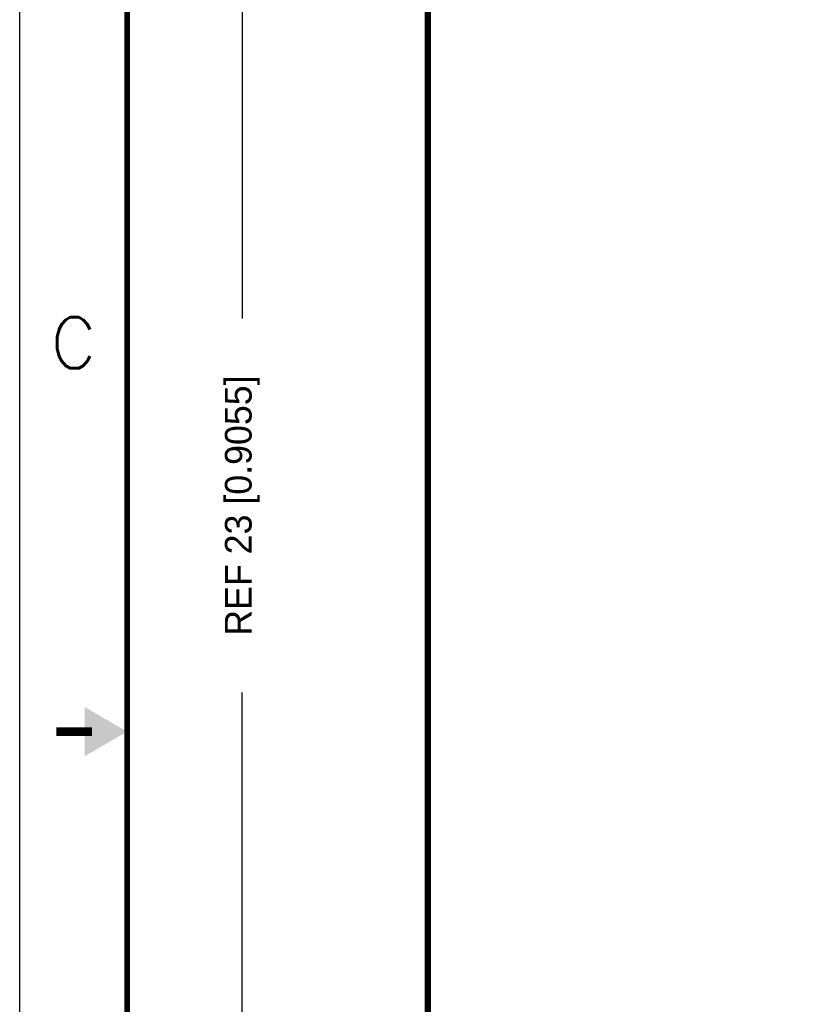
# Model space of a CAD drawing. Header units: millimetres. Extents: x -20 to 67, y -24 to 74.9.
# Tile 2 of 37: x -17 to -6.5, y -6.7 to 6.5. Entities that reach past the tile are written whole.
import ezdxf
from ezdxf.enums import TextEntityAlignment as Align

# ---------------------------------------------------------------- set-up
doc = ezdxf.new("R2010")
doc.units = ezdxf.units.MM
doc.header["$LTSCALE"] = 0.2
doc.header["$MEASUREMENT"] = 0
for name, color, linetype in [('00-TBlock', 7, 'Continuous'), ('01-Dim', 7, 'Continuous'), ('01-TBlock', 7, 'Continuous'), ('02-TBlock', 7, 'Continuous'), ('03-TBlock', 7, 'Continuous'), ('04-TBlock', 7, 'Continuous'), ('05-TBlock', 7, 'Continuous'), ('06-TBlock', 7, 'Continuous'), ('07-TBlock', 7, 'Continuous'), ('08-TBlock', 7, 'Continuous'), ('09-TBlock', 7, 'Continuous'), ('10-TBlock', 7, 'Continuous'), ('11-TBlock', 7, 'Continuous'), ('12-TBlock', 7, 'Continuous'), ('13-TBlock', 7, 'Continuous'), ('14-TBlock', 7, 'Continuous'), ('15-TBlock', 7, 'Continuous'), ('16-TBlock', 7, 'Continuous'), ('17-TBlock', 7, 'Continuous'), ('18-TBlock', 7, 'Continuous'), ('19-TBlock', 7, 'Continuous'), ('20-TBlock', 250, 'Continuous'), ('pcb', 7, 'Continuous')]:
    doc.layers.add(name, color=color, linetype=linetype)
doc.styles.add('TBlock', font='simplex.shx')
doc.dimstyles.new('1X REF', dxfattribs={"dimscale": 2, "dimtxt": 0.18, "dimasz": 0.18, "dimexe": 0.1, "dimexo": 0.0625, "dimgap": 0.09, "dimtad": 0, "dimdec": 4, "dimdsep": 46, "dimtxsty": 'Standard', "dimcen": 0.09, "dimadec": 0, "dimazin": 0, "dimtfac": 1, "dimtdec": 4, "dimtofl": 0, "dimtmove": 0, "dimatfit": 3, "dimfxl": 1, "dimtolj": 1, "dimtzin": 0, "dimarcsym": 0})

# ---------------------------------------------------------------- blocks, each defined once
blk = doc.blocks.new('ANSI_B-1')
at = {"layer": '01-TBlock'}
blk.add_line((0, 0), (0, 279.4), dxfattribs=at)
at = {"layer": '01-TBlock', "const_width": 0.508}
blk.add_lwpolyline([(9.652, 269.748), (422.148, 269.748), (422.148, 9.652), (9.652, 9.652)], close=True, dxfattribs=at)
at = {"layer": '01-TBlock', "const_width": 0.762}
blk.add_lwpolyline([(3.302, 139.7), (6.485, 139.7)], dxfattribs=at)
at = {"layer": '01-TBlock'}
blk.add_solid([(5.842, 137.493), (9.652, 139.7), (5.842, 137.493), (5.842, 141.907)], dxfattribs=at)
at = {"layer": '00-TBlock', "style": 'TBlock'}
blk.add_attdef('SHEETS', text='', height=3.048, dxfattribs=at).set_placement((418.624, 12.928), align=Align.MIDDLE)
at = {"layer": '01-TBlock', "style": 'TBlock'}
blk.add_text('C', height=4.572, dxfattribs=at).set_placement((4.826, 174.625), align=Align.MIDDLE)
for tag, height, width, p, p2 in [('TITLE1', 5.08, 4.817647, (320.04, 34.529), (419.1, 34.529)), ('TITLE2', 5.08, 4.691489, (314.96, 27.599), (421.64, 27.599)), ('CHECKER', 2.032, 2.527085, (264, 27.088), (297.5, 27.088)), ('XXX-XXXX-XXXX', 5.08, 1.32097, (326, 17.4), (411, 17.4)), ('XXXXXXXATA.DWG', 3.048, 1.479779, (337.82, 11.557), (396.24, 11.557))]:
    blk.add_attdef(tag, text='', height=height, dxfattribs=dict(at, width=width)).set_placement(p, p2, align=Align.FIT)
for tag, height, p in [('ENG_DAT', 1.905, (306.197, 35.579)), ('CK_DAT', 1.905, (306.197, 28.17)), ('REVLO', 4.318, (417.322, 19.812)), ('AP_DAT', 1.905, (306.197, 20.761)), ('IS_DAT', 1.905, (306.197, 13.354)), ('NONE', 2.54, (329.563, 12.827))]:
    blk.add_attdef(tag, text='', height=height, dxfattribs=at).set_placement(p, align=Align.MIDDLE)
blk = doc.blocks.new('ANSI_B-2')
at = {"layer": '00-TBlock'}
blk.add_line((0, 0), (0, 279.4), dxfattribs=at)
at = {"layer": '00-TBlock', "const_width": 0.508}
blk.add_lwpolyline([(9.652, 269.748), (422.148, 269.748), (422.148, 9.652), (9.652, 9.652)], close=True, dxfattribs=at)
at = {"layer": '00-TBlock', "const_width": 0.762}
blk.add_lwpolyline([(3.302, 139.7), (6.485, 139.7)], dxfattribs=at)
at = {"layer": '00-TBlock'}
blk.add_solid([(5.842, 137.493), (9.652, 139.7), (5.842, 137.493), (5.842, 141.907)], dxfattribs=at)
at = {"layer": '00-TBlock', "style": 'TBlock'}
blk.add_text('C', height=4.572, dxfattribs=at).set_placement((4.826, 174.625), align=Align.MIDDLE)
for tag, height, width, p, p2 in [('REV', 4.318, 2.127721, (414, 17), (421, 17)), ('XXX###-DSN-REVX.DWG', 3.048, 0.870419, (346.71, 11.43), (394.97, 11.43))]:
    blk.add_attdef(tag, text='', height=height, dxfattribs=dict(at, width=width)).set_placement(p, p2, align=Align.FIT)
for tag, height, p in [('NONE', 2.54, (337.342, 12.827)), ('CHECKER', 2.032, (297.883, 12.418))]:
    blk.add_attdef(tag, text='', height=height, dxfattribs=at).set_placement(p, align=Align.MIDDLE)
at = {"layer": '01-TBlock', "style": 'TBlock', "width": 1.390653}
blk.add_attdef('XXX-XXXX-01', text='', height=5.08, dxfattribs=at).set_placement((335, 17), (408, 17), align=Align.FIT)
at = {"layer": '02-TBlock', "style": 'TBlock', "width": 1.335273}
blk.add_attdef('XXX-XXXX-02', text='', height=5.08, dxfattribs=at).set_placement((335, 17), (408, 17), align=Align.FIT)
at = {"layer": '02-TBlock', "style": 'TBlock'}
blk.add_attdef('2', text='', height=3.048, dxfattribs=at).set_placement((409.455, 12.975), align=Align.MIDDLE_CENTER)
at = {"layer": '03-TBlock', "style": 'TBlock', "width": 1.335273}
blk.add_attdef('XXX-XXXX-03', text='', height=5.08, dxfattribs=at).set_placement((335, 17), (408, 17), align=Align.FIT)
at = {"layer": '03-TBlock', "style": 'TBlock'}
blk.add_attdef('3', text='', height=3.048, dxfattribs=at).set_placement((409.455, 12.975), align=Align.MIDDLE_CENTER)
at = {"layer": '04-TBlock', "style": 'TBlock', "width": 1.329391}
blk.add_attdef('XXX-XXXX-04', text='', height=5.08, dxfattribs=at).set_placement((335, 17), (408, 17), align=Align.FIT)
at = {"layer": '04-TBlock', "style": 'TBlock'}
blk.add_attdef('4', text='', height=3.048, dxfattribs=at).set_placement((409.455, 12.975), align=Align.MIDDLE_CENTER)
at = {"layer": '05-TBlock', "style": 'TBlock', "width": 1.335273}
blk.add_attdef('XXX-XXXX-05', text='', height=5.08, dxfattribs=at).set_placement((335, 17), (408, 17), align=Align.FIT)
at = {"layer": '05-TBlock', "style": 'TBlock'}
blk.add_attdef('5', text='', height=3.048, dxfattribs=at).set_placement((409.455, 12.975), align=Align.MIDDLE_CENTER)
at = {"layer": '06-TBlock', "style": 'TBlock', "width": 1.341207}
blk.add_attdef('XXX-XXXX-06', text='', height=5.08, dxfattribs=at).set_placement((335, 17), (408, 17), align=Align.FIT)
at = {"layer": '06-TBlock', "style": 'TBlock'}
blk.add_attdef('6', text='', height=3.048, dxfattribs=at).set_placement((409.455, 12.975), align=Align.MIDDLE_CENTER)
at = {"layer": '07-TBlock', "style": 'TBlock', "width": 1.335273}
blk.add_attdef('XXX-XXXX-07', text='', height=5.08, dxfattribs=at).set_placement((335, 17), (408, 17), align=Align.FIT)
at = {"layer": '07-TBlock', "style": 'TBlock'}
blk.add_attdef('7', text='', height=3.048, dxfattribs=at).set_placement((409.455, 12.975), align=Align.MIDDLE_CENTER)
at = {"layer": '08-TBlock', "style": 'TBlock', "width": 1.335273}
blk.add_attdef('XXX-XXXX-08', text='', height=5.08, dxfattribs=at).set_placement((335, 17), (408, 17), align=Align.FIT)
at = {"layer": '08-TBlock', "style": 'TBlock'}
blk.add_attdef('8', text='', height=3.048, dxfattribs=at).set_placement((409.455, 12.975), align=Align.MIDDLE_CENTER)
at = {"layer": '09-TBlock', "style": 'TBlock', "width": 1.341207}
blk.add_attdef('XXX-XXXX-09', text='', height=5.08, dxfattribs=at).set_placement((335, 17), (408, 17), align=Align.FIT)
at = {"layer": '09-TBlock', "style": 'TBlock'}
blk.add_attdef('9', text='', height=3.048, dxfattribs=at).set_placement((409.455, 12.975), align=Align.MIDDLE_CENTER)
at = {"layer": '10-TBlock', "style": 'TBlock', "width": 1.359332}
blk.add_attdef('XXX-XXXX-10', text='', height=5.08, dxfattribs=at).set_placement((335, 17), (408, 17), align=Align.FIT)
at = {"layer": '10-TBlock', "style": 'TBlock'}
blk.add_attdef('10', text='', height=3.048, dxfattribs=at).set_placement((409.455, 12.975), align=Align.MIDDLE_CENTER)
at = {"layer": '11-TBlock', "style": 'TBlock', "width": 1.416768}
blk.add_attdef('XXX-XXXX-11', text='', height=5.08, dxfattribs=at).set_placement((335, 17), (408, 17), align=Align.FIT)
at = {"layer": '11-TBlock', "style": 'TBlock'}
blk.add_attdef('11', text='', height=3.048, dxfattribs=at).set_placement((409.455, 12.975), align=Align.MIDDLE_CENTER)
at = {"layer": '12-TBlock', "style": 'TBlock', "width": 1.359332}
blk.add_attdef('XXX-XXXX-12', text='', height=5.08, dxfattribs=at).set_placement((335, 17), (408, 17), align=Align.FIT)
at = {"layer": '12-TBlock', "style": 'TBlock'}
blk.add_attdef('12', text='', height=3.048, dxfattribs=at).set_placement((409.455, 12.975), align=Align.MIDDLE_CENTER)
at = {"layer": '13-TBlock', "style": 'TBlock', "width": 1.359332}
blk.add_attdef('XXX-XXXX-13', text='', height=5.08, dxfattribs=at).set_placement((335, 17), (408, 17), align=Align.FIT)
at = {"layer": '13-TBlock', "style": 'TBlock'}
blk.add_attdef('13', text='', height=3.048, dxfattribs=at).set_placement((409.455, 12.975), align=Align.MIDDLE_CENTER)
at = {"layer": '14-TBlock', "style": 'TBlock', "width": 1.353236}
blk.add_attdef('XXX-XXXX-14', text='', height=5.08, dxfattribs=at).set_placement((335, 17), (408, 17), align=Align.FIT)
at = {"layer": '14-TBlock', "style": 'TBlock'}
blk.add_attdef('14', text='', height=3.048, dxfattribs=at).set_placement((409.455, 12.975), align=Align.MIDDLE_CENTER)
at = {"layer": '15-TBlock', "style": 'TBlock', "width": 1.359332}
blk.add_attdef('XXX-XXXX-15', text='', height=5.08, dxfattribs=at).set_placement((335, 17), (408, 17), align=Align.FIT)
at = {"layer": '15-TBlock', "style": 'TBlock'}
blk.add_attdef('15', text='', height=3.048, dxfattribs=at).set_placement((409.455, 12.975), align=Align.MIDDLE_CENTER)
at = {"layer": '16-TBlock', "style": 'TBlock', "width": 1.365483}
blk.add_attdef('XXX-XXXX-16', text='', height=5.08, dxfattribs=at).set_placement((335, 17), (408, 17), align=Align.FIT)
at = {"layer": '16-TBlock', "style": 'TBlock'}
blk.add_attdef('16', text='', height=3.048, dxfattribs=at).set_placement((409.455, 12.975), align=Align.MIDDLE_CENTER)
at = {"layer": '17-TBlock', "style": 'TBlock', "width": 1.359332}
blk.add_attdef('XXX-XXXX-17', text='', height=5.08, dxfattribs=at).set_placement((335, 17), (408, 17), align=Align.FIT)
at = {"layer": '17-TBlock', "style": 'TBlock'}
blk.add_attdef('17', text='', height=3.048, dxfattribs=at).set_placement((409.455, 12.975), align=Align.MIDDLE_CENTER)
at = {"layer": '18-TBlock', "style": 'TBlock', "width": 1.359332}
blk.add_attdef('XXX-XXXX-18', text='', height=5.08, dxfattribs=at).set_placement((335, 17), (408, 17), align=Align.FIT)
at = {"layer": '18-TBlock', "style": 'TBlock'}
blk.add_attdef('18', text='', height=3.048, dxfattribs=at).set_placement((409.455, 12.975), align=Align.MIDDLE_CENTER)
at = {"layer": '19-TBlock', "style": 'TBlock', "width": 1.365483}
blk.add_attdef('XXX-XXXX-19', text='', height=5.08, dxfattribs=at).set_placement((335, 17), (408, 17), align=Align.FIT)
at = {"layer": '19-TBlock', "style": 'TBlock'}
blk.add_attdef('19', text='', height=3.048, dxfattribs=at).set_placement((409.455, 12.975), align=Align.MIDDLE_CENTER)
at = {"layer": '20-TBlock', "style": 'TBlock', "width": 1.335273}
blk.add_attdef('XXX-XXXX-20', text='', height=5.08, dxfattribs=at).set_placement((335, 17), (408, 17), align=Align.FIT)
at = {"layer": '20-TBlock', "style": 'TBlock'}
blk.add_attdef('20', text='', height=3.048, dxfattribs=at).set_placement((409.455, 12.975), align=Align.MIDDLE_CENTER)
blk = doc.blocks.new('*D3')
at = {"layer": '01-Dim', "color": 0, "lineweight": -2}
for p, q in [((-11.625, 11.5), (-14.2, 11.5)), ((-14, 11.14), (-14, 2.52)), ((-14, -11.14), (-14, -2.52)), ((-11.625, -11.5), (-14.2, -11.5))]:
    blk.add_line(p, q, dxfattribs=at)
at = {"layer": '01-Dim', "color": 0, "lineweight": -3}
for points in [[(-14.06, 11.14), (-13.94, 11.14), (-14, 11.5)], [(-14.06, -11.14), (-13.94, -11.14), (-14, -11.5)]]:
    blk.add_solid(points, dxfattribs=at)
at = {"layer": 'Defpoints', "color": 0, "lineweight": -3}
for p in [(-11.5, 11.5), (-14, -11.5), (-11.5, -11.5)]:
    blk.add_point(p, dxfattribs=at)
at = {"layer": '01-Dim', "color": 0, "lineweight": -3, "insert": (-14, 0), "char_height": 0.36, "attachment_point": 5, "rotation": 90}
blk.add_mtext('\\A1;REF 23 [0.9055]', dxfattribs=at)

msp = doc.modelspace()

# ---------------------------------------------------------------- linework, layer by layer
at = {"layer": 'pcb', "const_width": 0.08814}
msp.add_lwpolyline([(-11.5, 11.5), (-11.5, -11.5)], dxfattribs=at)

# ---------------------------------------------------------------- block references
at = {"layer": '00-TBlock', "linetype": 'Continuous', "lineweight": -3, "xscale": 0.1500000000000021, "yscale": 0.1499999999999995, "zscale": 0.15}
msp.add_blockref('ANSI_B-2', (-17, -24), dxfattribs=at)
at = {"layer": '01-TBlock', "linetype": 'Continuous', "lineweight": -3, "xscale": 0.1500000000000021, "yscale": 0.1499999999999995, "zscale": 0.15}
msp.add_blockref('ANSI_B-1', (-17, -24), dxfattribs=at)

# ---------------------------------------------------------------- dimensions: what is measured, and where the dimension line sits
at = {"layer": '01-Dim', "lineweight": -3}
dim = msp.add_linear_dim(base=(-14, -11.5), p1=(-11.5, 11.5), p2=(-11.5, -11.5), angle=90, dimstyle='1X REF', override={"dimpost": 'REF <>'}, dxfattribs=at)
dim.commit()
dim.dimension.update_dxf_attribs({"geometry": '*D3', "text_midpoint": (-14, 0)})

doc.saveas('drawing.dxf')
